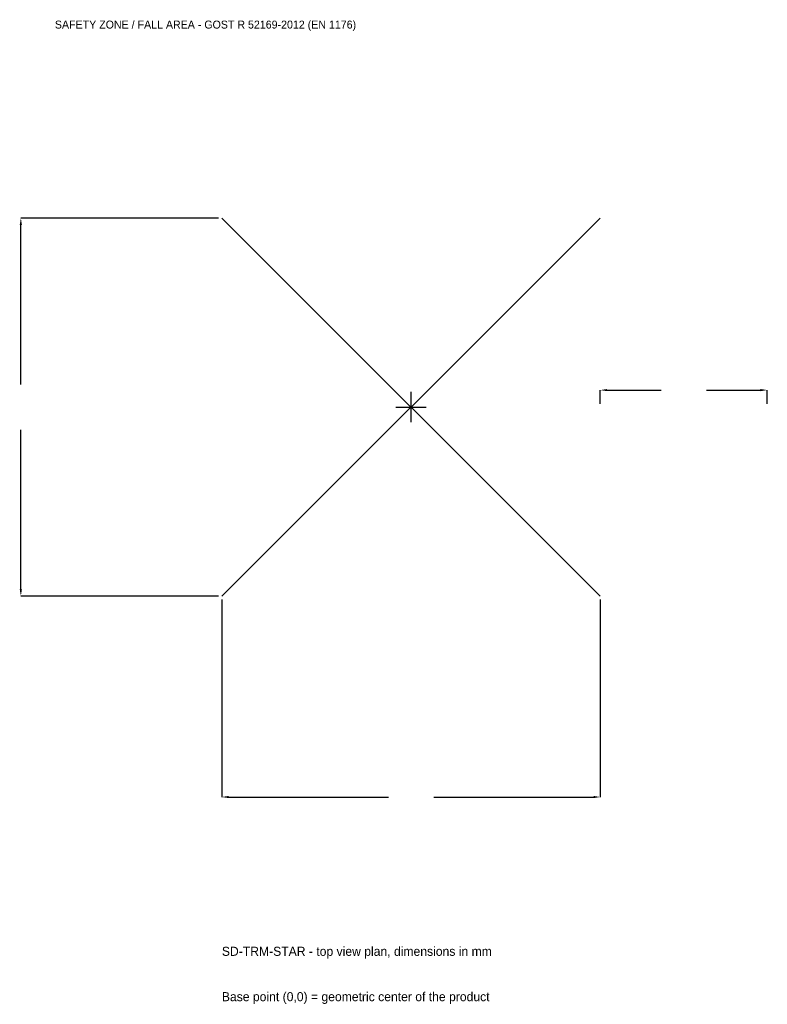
# Model space of a CAD drawing. Extents: x -3516 to 3200, y -5370 to 3484.
import ezdxf

# ---------------------------------------------------------------- set-up
doc = ezdxf.new("R2010")
doc.units = 0
for name, color, linetype in [('GP_MAF_zona_bezopasnosti', 1, 'Continuous'), ('ZSK_DANNYE', 3, 'Continuous'), ('ZSK_KONTUR', 7, 'Continuous'), ('ZSK_RAZMERY', 8, 'Continuous')]:
    doc.layers.add(name, color=color, linetype=linetype)
doc.dimstyles.new('ORION', dxfattribs={"dimtxt": 102, "dimasz": 61.2, "dimexe": 1.25, "dimexo": 30.6, "dimtad": 1, "dimcen": 2.5, "dimazin": 3, "dimtfac": 1, "dimtmove": 0, "dimatfit": 3})

# ---------------------------------------------------------------- blocks, each defined once
blk = doc.blocks.new('_CLOSEDFILLED')
at = {"color": 0, "linetype": 'BYBLOCK'}
blk.add_solid([(-1, 0.16), (0, 0), (-1, -0.16)], dxfattribs=at)
blk = doc.blocks.new('*D1')
for p, q in [((-1700, -1730.6), (-1700, -3506)), ((1700, -1730.6), (1700, -3506)), ((-1638.8, -3506), (-204, -3506)), ((204, -3506), (1638.8, -3506))]:
    blk.add_line(p, q)
at = {"layer": 'Defpoints'}
for p in [(-1700, -1700), (1700, -1700), (-1700, -3506)]:
    blk.add_point(p, dxfattribs=at)
at = {"layer": 'ZSK_RAZMERY', "xscale": 61.199999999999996, "yscale": 61.199999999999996, "rotation": 180}
blk.add_blockref('_CLOSEDFILLED', (-1700, -3506), dxfattribs=at)
at = {"layer": 'ZSK_RAZMERY', "xscale": 61.199999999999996, "yscale": 61.199999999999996}
blk.add_blockref('_CLOSEDFILLED', (1700, -3506), dxfattribs=at)
blk = doc.blocks.new('*D2')
for p, q in [((-1730.6, 1700), (-3506, 1700)), ((-3506, 204), (-3506, 1638.8)), ((-3506, -1638.8), (-3506, -204)), ((-1730.6, -1700), (-3506, -1700))]:
    blk.add_line(p, q)
at = {"layer": 'Defpoints'}
for p in [(-1700, 1700), (-3506, -1700), (-1700, -1700)]:
    blk.add_point(p, dxfattribs=at)
at = {"layer": 'ZSK_RAZMERY', "xscale": 61.199999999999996, "yscale": 61.199999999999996}
for p, rotation in [((-3506, 1700), 90), ((-3506, -1700), 270)]:
    blk.add_blockref('_CLOSEDFILLED', p, dxfattribs=dict(at, rotation=rotation))
blk = doc.blocks.new('*D3')
for p, q in [((1700, 30.6), (1700, 153)), ((1761.2, 153), (2246, 153)), ((2654, 153), (3138.8, 153)), ((3200, 30.6), (3200, 153))]:
    blk.add_line(p, q)
at = {"layer": 'Defpoints'}
for p in [(1700, 153), (1700, 0), (3200, 0)]:
    blk.add_point(p, dxfattribs=at)
at = {"layer": 'ZSK_RAZMERY', "xscale": 61.199999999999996, "yscale": 61.199999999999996, "rotation": 180}
blk.add_blockref('_CLOSEDFILLED', (1700, 153), dxfattribs=at)
at = {"layer": 'ZSK_RAZMERY', "xscale": 61.199999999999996, "yscale": 61.199999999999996}
blk.add_blockref('_CLOSEDFILLED', (3200, 153), dxfattribs=at)
blk = doc.blocks.new('B1')
at = {"layer": 'ZSK_KONTUR'}
for p, q in [((-1700, -1700), (1700, 1700)), ((-1700, 1700), (1700, -1700))]:
    blk.add_line(p, q, dxfattribs=at)
at = {"layer": 'ZSK_RAZMERY'}
for p, q in [((0, -136), (0, 136)), ((-136, 0), (136, 0))]:
    blk.add_line(p, q, dxfattribs=at)
at = {"layer": 'GP_MAF_zona_bezopasnosti', "color": 1}
blk.add_text('SAFETY ZONE / FALL AREA - GOST R 52169-2012 (EN 1176)', height=71.4, dxfattribs=at).set_placement((-3200, 3404))
at = {"layer": 'ZSK_RAZMERY'}
dim = blk.add_linear_dim(base=(-3506, -1700), p1=(-1700, -1700), p2=(-1700, 1700), angle=90, dimstyle='ORION', dxfattribs=at)
dim.commit()
dim.dimension.update_dxf_attribs({"geometry": '*D2', "text_midpoint": (-3506, 0)})
for base, p1, p2, picture, middle in [((1700, 153), (1700, 0), (3200, 0), '*D3', (2450, 153)), ((-1700, -3506), (-1700, -1700), (1700, -1700), '*D1', (0, -3506))]:
    dim = blk.add_linear_dim(base=base, p1=p1, p2=p2, dimstyle='ORION', dxfattribs=at)
    dim.commit()
    dim.dimension.update_dxf_attribs({"geometry": picture, "text_midpoint": middle})

msp = doc.modelspace()

# ---------------------------------------------------------------- block references
msp.add_blockref('B1', (0, 0))

# ---------------------------------------------------------------- texts
at = {"layer": 'ZSK_DANNYE', "color": 3}
msp.add_text('SD-TRM-STAR - top view plan, dimensions in mm', height=81.6, dxfattribs=at).set_placement((-1700, -4934))
at = {"layer": 'ZSK_DANNYE', "color": 7}
msp.add_text('Base point (0,0) = geometric center of the product', height=81.6, dxfattribs=at).set_placement((-1700, -5342))

doc.saveas('drawing.dxf')
